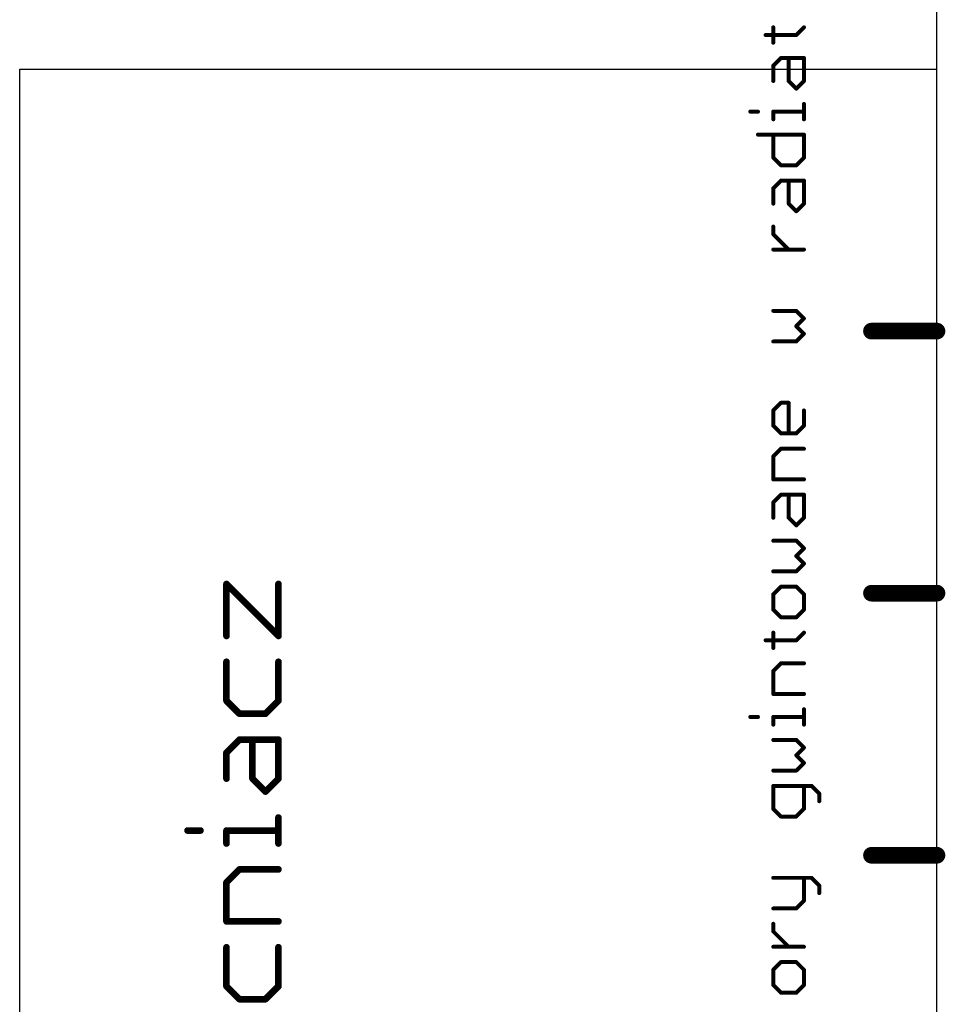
# Model space of a CAD drawing. Extents: x -1 to 251, y 0 to 300.
# Tile 4 of 5: x 180 to 251, y 74 to 149. Entities that reach past the tile are written whole.
import ezdxf

# ---------------------------------------------------------------- set-up
doc = ezdxf.new("R2010")
doc.units = 0
doc.layers.add('20', color=178, linetype='CONTINUOUS')

msp = doc.modelspace()

# ---------------------------------------------------------------- linework, layer by layer
at = {"layer": '20'}
for p, q in [((250, 145), (250, 300)), ((180, 145), (250, 145)), ((180, 5), (180, 145)), ((250, 125), (250, 145)), ((250, 105), (250, 125)), ((250, 85), (250, 105)), ((250, 5), (250, 85))]:
    msp.add_line(p, q, dxfattribs=at)
for points, const_width in [([(237.5088, 147.0103), (237.5088, 148.1797)], 0.3048), ([(239.2629, 147.595), (239.8476, 148.1797)], 0.3048), ([(236.9241, 147.595), (239.2629, 147.595)], 0.3048), ([(237.5088, 145.2562), (238.0935, 145.8409)], 0.3048), ([(238.0935, 145.8409), (239.8476, 145.8409)], 0.3048), ([(238.6782, 144.0868), (238.6782, 145.8409)], 0.3048), ([(239.8476, 145.8409), (239.8476, 144.0868)], 0.3048), ([(237.5088, 144.0868), (237.5088, 145.2562)], 0.3048), ([(239.2629, 143.5021), (238.6782, 144.0868)], 0.3048), ([(239.8476, 144.0868), (239.2629, 143.5021)], 0.3048), ([(239.8476, 141.1633), (239.8476, 142.3327)], 0.3048), ([(235.7547, 141.748), (236.3394, 141.748)], 0.3048), ([(237.5088, 141.1633), (237.5088, 141.748)], 0.3048), ([(237.5088, 141.748), (239.8476, 141.748)], 0.3048), ([(236.3394, 139.9939), (239.8476, 139.9939)], 0.3048), ([(237.5088, 138.2398), (237.5088, 139.9939)], 0.3048), ([(239.8476, 139.9939), (239.8476, 138.2398)], 0.3048), ([(238.0935, 137.6551), (237.5088, 138.2398)], 0.3048), ([(239.8476, 138.2398), (239.2629, 137.6551)], 0.3048), ([(239.2629, 137.6551), (238.0935, 137.6551)], 0.3048), ([(237.5088, 135.901), (238.0935, 136.4857)], 0.3048), ([(237.5088, 134.7316), (237.5088, 135.901)], 0.3048), ([(238.0935, 136.4857), (239.8476, 136.4857)], 0.3048), ([(238.6782, 134.7316), (238.6782, 136.4857)], 0.3048), ([(239.8476, 136.4857), (239.8476, 134.7316)], 0.3048), ([(239.2629, 134.1469), (238.6782, 134.7316)], 0.3048), ([(239.8476, 134.7316), (239.2629, 134.1469)], 0.3048), ([(237.5088, 132.3928), (237.5088, 132.9775)], 0.3048), ([(238.6782, 131.2234), (237.5088, 132.3928)], 0.3048), ([(239.8476, 131.2234), (237.5088, 131.2234)], 0.3048), ([(239.2629, 126.5458), (237.5088, 126.5458)], 0.3048), ([(239.8476, 125.9611), (239.2629, 126.5458)], 0.3048), ([(239.2629, 125.3764), (239.8476, 125.9611)], 0.3048), ([(239.8476, 124.7917), (239.2629, 125.3764)], 0.3048), ([(250, 125), (245, 125)], 1.27), ([(239.2629, 124.207), (239.8476, 124.7917)], 0.3048), ([(237.5088, 124.207), (239.2629, 124.207)], 0.3048), ([(237.5088, 118.9447), (238.0935, 119.5294)], 0.3048), ([(238.0935, 119.5294), (238.6782, 119.5294)], 0.3048), ([(238.6782, 119.5294), (238.6782, 117.1907)], 0.3048), ([(237.5088, 117.7753), (237.5088, 118.9447)], 0.3048), ([(239.8476, 118.9447), (239.8476, 117.7753)], 0.3048), ([(238.0935, 117.1907), (237.5088, 117.7753)], 0.3048), ([(239.2629, 117.1907), (238.0935, 117.1907)], 0.3048), ([(239.8476, 117.7753), (239.2629, 117.1907)], 0.3048), ([(237.5088, 115.4366), (238.0935, 116.0213)], 0.3048), ([(238.0935, 116.0213), (239.8476, 116.0213)], 0.3048), ([(237.5088, 113.6825), (237.5088, 115.4366)], 0.3048), ([(239.8476, 113.6825), (237.5088, 113.6825)], 0.3048), ([(237.5088, 111.9284), (238.0935, 112.5131)], 0.3048), ([(237.5088, 110.759), (237.5088, 111.9284)], 0.3048), ([(238.0935, 112.5131), (239.8476, 112.5131)], 0.3048), ([(238.6782, 110.759), (238.6782, 112.5131)], 0.3048), ([(239.8476, 112.5131), (239.8476, 110.759)], 0.3048), ([(239.2629, 110.1743), (238.6782, 110.759)], 0.3048), ([(239.8476, 110.759), (239.2629, 110.1743)], 0.3048), ([(239.2629, 109.0049), (237.5088, 109.0049)], 0.3048), ([(239.8476, 108.4202), (239.2629, 109.0049)], 0.3048), ([(239.2629, 107.8355), (239.8476, 108.4202)], 0.3048), ([(239.8476, 107.2508), (239.2629, 107.8355)], 0.3048), ([(237.5088, 106.6661), (239.2629, 106.6661)], 0.3048), ([(239.2629, 106.6661), (239.8476, 107.2508)], 0.3048), ([(195.7802, 101.7387), (195.7802, 105.7045)], 0.508), ([(195.7802, 105.7045), (199.746, 101.7387)], 0.508), ([(199.746, 101.7387), (199.746, 105.7045)], 0.508), ([(238.0935, 105.4967), (237.5088, 104.912)], 0.3048), ([(239.2629, 105.4967), (238.0935, 105.4967)], 0.3048), ([(239.8476, 104.912), (239.2629, 105.4967)], 0.3048), ([(250, 105), (245, 105)], 1.27), ([(237.5088, 104.912), (237.5088, 103.7426)], 0.3048), ([(239.8476, 103.7426), (239.8476, 104.912)], 0.3048), ([(237.5088, 103.7426), (238.0935, 103.1579)], 0.3048), ([(239.2629, 103.1579), (239.8476, 103.7426)], 0.3048), ([(238.0935, 103.1579), (239.2629, 103.1579)], 0.3048), ([(236.9241, 101.4038), (239.2629, 101.4038)], 0.3048), ([(237.5088, 100.8191), (237.5088, 101.9885)], 0.3048), ([(239.2629, 101.4038), (239.8476, 101.9885)], 0.3048), ([(195.7802, 99.764), (195.7802, 96.7896)], 0.508), ([(199.746, 96.7896), (199.746, 99.764)], 0.508), ([(237.5088, 99.065), (238.0935, 99.6497)], 0.3048), ([(237.5088, 97.3109), (237.5088, 99.065)], 0.3048), ([(238.0935, 99.6497), (239.8476, 99.6497)], 0.3048), ([(195.7802, 96.7896), (196.7717, 95.7982)], 0.508), ([(198.7546, 95.7982), (199.746, 96.7896)], 0.508), ([(239.8476, 97.3109), (237.5088, 97.3109)], 0.3048), ([(239.8476, 94.9721), (239.8476, 96.1415)], 0.3048), ([(196.7717, 95.7982), (198.7546, 95.7982)], 0.508), ([(235.7547, 95.5568), (236.3394, 95.5568)], 0.3048), ([(237.5088, 94.9721), (237.5088, 95.5568)], 0.3048), ([(237.5088, 95.5568), (239.8476, 95.5568)], 0.3048), ([(195.7802, 92.832), (196.7717, 93.8234)], 0.508), ([(196.7717, 93.8234), (199.746, 93.8234)], 0.508), ([(197.7631, 90.8491), (197.7631, 93.8234)], 0.508), ([(199.746, 93.8234), (199.746, 90.8491)], 0.508), ([(239.2629, 93.8027), (237.5088, 93.8027)], 0.3048), ([(239.8476, 93.218), (239.2629, 93.8027)], 0.3048), ([(239.2629, 92.6333), (239.8476, 93.218)], 0.3048), ([(195.7802, 90.8491), (195.7802, 92.832)], 0.508), ([(239.8476, 92.0486), (239.2629, 92.6333)], 0.3048), ([(239.2629, 91.4639), (239.8476, 92.0486)], 0.3048), ([(198.7546, 89.8576), (197.7631, 90.8491)], 0.508), ([(199.746, 90.8491), (198.7546, 89.8576)], 0.508), ([(237.5088, 91.4639), (239.2629, 91.4639)], 0.3048), ([(240.4323, 90.2945), (237.5088, 90.2945)], 0.3048), ([(237.5088, 90.2945), (237.5088, 88.5404)], 0.3048), ([(239.8476, 88.5404), (239.8476, 90.2945)], 0.3048), ([(241.017, 89.7098), (240.4323, 90.2945)], 0.3048), ([(241.017, 89.1251), (241.017, 89.7098)], 0.3048), ([(237.5088, 88.5404), (238.0935, 87.9557)], 0.3048), ([(239.2629, 87.9557), (239.8476, 88.5404)], 0.3048), ([(199.746, 85.8973), (199.746, 87.8802)], 0.508), ([(238.0935, 87.9557), (239.2629, 87.9557)], 0.3048), ([(192.8059, 86.8887), (193.7973, 86.8887)], 0.508), ([(195.7802, 85.8973), (195.7802, 86.8887)], 0.508), ([(195.7802, 86.8887), (199.746, 86.8887)], 0.508), ([(250, 85), (245, 85)], 1.27), ([(195.7802, 82.9311), (196.7717, 83.9225)], 0.508), ([(196.7717, 83.9225), (199.746, 83.9225)], 0.508), ([(237.5088, 83.2781), (240.4323, 83.2781)], 0.3048), ([(239.8476, 81.524), (239.8476, 83.2781)], 0.3048), ([(240.4323, 83.2781), (241.017, 82.6934)], 0.3048), ([(195.7802, 79.9567), (195.7802, 82.9311)], 0.508), ([(241.017, 82.6934), (241.017, 82.1087)], 0.3048), ([(239.2629, 80.9393), (239.8476, 81.524)], 0.3048), ([(237.5088, 80.9393), (239.2629, 80.9393)], 0.3048), ([(199.746, 79.9567), (195.7802, 79.9567)], 0.508), ([(237.5088, 79.1852), (237.5088, 79.7699)], 0.3048), ([(238.6782, 78.0158), (237.5088, 79.1852)], 0.3048), ([(195.7802, 77.982), (195.7802, 75.0076)], 0.508), ([(199.746, 75.0076), (199.746, 77.982)], 0.508), ([(239.8476, 78.0158), (237.5088, 78.0158)], 0.3048), ([(238.0935, 76.8464), (237.5088, 76.2617)], 0.3048), ([(239.2629, 76.8464), (238.0935, 76.8464)], 0.3048), ([(239.8476, 76.2617), (239.2629, 76.8464)], 0.3048), ([(237.5088, 76.2617), (237.5088, 75.0923)], 0.3048), ([(239.8476, 75.0923), (239.8476, 76.2617)], 0.3048), ([(195.7802, 75.0076), (196.7717, 74.0162)], 0.508), ([(198.7546, 74.0162), (199.746, 75.0076)], 0.508), ([(237.5088, 75.0923), (238.0935, 74.5076)], 0.3048), ([(239.2629, 74.5076), (239.8476, 75.0923)], 0.3048), ([(238.0935, 74.5076), (239.2629, 74.5076)], 0.3048), ([(196.7717, 74.0162), (198.7546, 74.0162)], 0.508)]:
    msp.add_lwpolyline(points, dxfattribs=dict(at, const_width=const_width))
for points, const_width in [([(237.585, 148.1797, 1), (237.4326, 148.1797)], 0.1524), ([(239.9015, 148.1258, 1), (239.7937, 148.2336)], 0.1524), ([(236.9241, 147.6712, 1), (236.9241, 147.5188)], 0.1524), ([(239.209, 147.6489, 1), (239.3168, 147.5411)], 0.1524), ([(239.2629, 147.5188, 1), (239.2629, 147.6712)], 0.1524), ([(237.4326, 147.0103, 1), (237.585, 147.0103)], 0.1524), ([(238.0935, 145.9171, 1), (238.0935, 145.7647)], 0.1524), ([(238.1474, 145.787, 1), (238.0396, 145.8948)], 0.1524), ([(238.7544, 145.8409, 1), (238.602, 145.8409)], 0.1524), ([(239.9238, 145.8409, 1), (239.7714, 145.8409)], 0.1524), ([(239.8476, 145.7647, 1), (239.8476, 145.9171)], 0.1524), ([(237.585, 145.2562, 1), (237.4326, 145.2562)], 0.1524), ([(237.4549, 145.3101, 1), (237.5627, 145.2023)], 0.1524), ([(237.4326, 144.0868, 1), (237.585, 144.0868)], 0.1524), ([(238.7321, 144.1407, 1), (238.6243, 144.0329)], 0.1524), ([(238.602, 144.0868, 1), (238.7544, 144.0868)], 0.1524), ([(239.209, 143.556, 1), (239.3168, 143.4482)], 0.1524), ([(239.209, 143.4482, 1), (239.3168, 143.556)], 0.1524), ([(239.7714, 144.0868, 1), (239.9238, 144.0868)], 0.1524), ([(239.9015, 144.0329, 1), (239.7937, 144.1407)], 0.1524), ([(239.9238, 142.3327, 1), (239.7714, 142.3327)], 0.1524), ([(235.7547, 141.8242, 1), (235.7547, 141.6718)], 0.1524), ([(236.3394, 141.6718, 1), (236.3394, 141.8242)], 0.1524), ([(237.585, 141.748, 1), (237.4326, 141.748)], 0.1524), ([(237.5088, 141.8242, 1), (237.5088, 141.6718)], 0.1524), ([(239.8476, 141.6718, 1), (239.8476, 141.8242)], 0.1524), ([(237.4326, 141.1633, 1), (237.585, 141.1633)], 0.1524), ([(239.7714, 141.1633, 1), (239.9238, 141.1633)], 0.1524), ([(236.3394, 140.0701, 1), (236.3394, 139.9177)], 0.1524), ([(237.585, 139.9939, 1), (237.4326, 139.9939)], 0.1524), ([(239.9238, 139.9939, 1), (239.7714, 139.9939)], 0.1524), ([(239.8476, 139.9177, 1), (239.8476, 140.0701)], 0.1524), ([(237.5627, 138.2937, 1), (237.4549, 138.1859)], 0.1524), ([(237.4326, 138.2398, 1), (237.585, 138.2398)], 0.1524), ([(239.7714, 138.2398, 1), (239.9238, 138.2398)], 0.1524), ([(239.9015, 138.1859, 1), (239.7937, 138.2937)], 0.1524), ([(238.0935, 137.7313, 1), (238.0935, 137.5789)], 0.1524), ([(238.0396, 137.6012, 1), (238.1474, 137.709)], 0.1524), ([(239.209, 137.709, 1), (239.3168, 137.6012)], 0.1524), ([(239.2629, 137.5789, 1), (239.2629, 137.7313)], 0.1524), ([(237.585, 135.901, 1), (237.4326, 135.901)], 0.1524), ([(237.4549, 135.9549, 1), (237.5627, 135.8471)], 0.1524), ([(238.0935, 136.5619, 1), (238.0935, 136.4095)], 0.1524), ([(238.1474, 136.4318, 1), (238.0396, 136.5396)], 0.1524), ([(238.7544, 136.4857, 1), (238.602, 136.4857)], 0.1524), ([(239.9238, 136.4857, 1), (239.7714, 136.4857)], 0.1524), ([(239.8476, 136.4095, 1), (239.8476, 136.5619)], 0.1524), ([(237.4326, 134.7316, 1), (237.585, 134.7316)], 0.1524), ([(238.7321, 134.7855, 1), (238.6243, 134.6777)], 0.1524), ([(238.602, 134.7316, 1), (238.7544, 134.7316)], 0.1524), ([(239.7714, 134.7316, 1), (239.9238, 134.7316)], 0.1524), ([(239.9015, 134.6777, 1), (239.7937, 134.7855)], 0.1524), ([(239.209, 134.2008, 1), (239.3168, 134.0931)], 0.1524), ([(239.209, 134.0931, 1), (239.3168, 134.2008)], 0.1524), ([(237.585, 132.9775, 1), (237.4326, 132.9775)], 0.1524), ([(237.5627, 132.4467, 1), (237.4549, 132.339)], 0.1524), ([(237.4326, 132.3928, 1), (237.585, 132.3928)], 0.1524), ([(237.5088, 131.2996, 1), (237.5088, 131.1472)], 0.1524), ([(238.6243, 131.1696, 1), (238.7321, 131.2773)], 0.1524), ([(239.8476, 131.1472, 1), (239.8476, 131.2996)], 0.1524), ([(237.5088, 126.622, 1), (237.5088, 126.4696)], 0.1524), ([(239.3168, 126.5997, 1), (239.209, 126.492)], 0.1524), ([(239.2629, 126.4696, 1), (239.2629, 126.622)], 0.1524), ([(239.3168, 125.4303, 1), (239.209, 125.3226)], 0.1524), ([(239.209, 125.4303, 1), (239.3168, 125.3226)], 0.1524), ([(239.9015, 125.9073, 1), (239.7937, 126.015)], 0.1524), ([(239.7937, 125.9073, 1), (239.9015, 126.015)], 0.1524), ([(245, 125.3175, 1), (245, 124.6825)], 0.635), ([(250, 124.6825, 1), (250, 125.3175)], 0.635), ([(239.9015, 124.7379, 1), (239.7937, 124.8456)], 0.1524), ([(239.7937, 124.7379, 1), (239.9015, 124.8456)], 0.1524), ([(237.5088, 124.2832, 1), (237.5088, 124.1308)], 0.1524), ([(239.209, 124.2609, 1), (239.3168, 124.1532)], 0.1524), ([(239.2629, 124.1308, 1), (239.2629, 124.2832)], 0.1524), ([(238.0935, 119.6056, 1), (238.0935, 119.4532)], 0.1524), ([(238.1474, 119.4756, 1), (238.0396, 119.5833)], 0.1524), ([(238.7544, 119.5294, 1), (238.602, 119.5294)], 0.1524), ([(238.6782, 119.4532, 1), (238.6782, 119.6056)], 0.1524), ([(237.585, 118.9447, 1), (237.4326, 118.9447)], 0.1524), ([(237.4549, 118.9986, 1), (237.5627, 118.8909)], 0.1524), ([(239.9238, 118.9447, 1), (239.7714, 118.9447)], 0.1524), ([(237.5627, 117.8292, 1), (237.4549, 117.7215)], 0.1524), ([(237.4326, 117.7753, 1), (237.585, 117.7753)], 0.1524), ([(238.0935, 117.2669, 1), (238.0935, 117.1145)], 0.1524), ([(238.0396, 117.1368, 1), (238.1474, 117.2445)], 0.1524), ([(238.602, 117.1907, 1), (238.7544, 117.1907)], 0.1524), ([(239.209, 117.2445, 1), (239.3168, 117.1368)], 0.1524), ([(239.2629, 117.1145, 1), (239.2629, 117.2669)], 0.1524), ([(239.7714, 117.7753, 1), (239.9238, 117.7753)], 0.1524), ([(239.9015, 117.7215, 1), (239.7937, 117.8292)], 0.1524), ([(238.0935, 116.0975, 1), (238.0935, 115.9451)], 0.1524), ([(238.1474, 115.9674, 1), (238.0396, 116.0751)], 0.1524), ([(239.8476, 115.9451, 1), (239.8476, 116.0975)], 0.1524), ([(237.585, 115.4366, 1), (237.4326, 115.4366)], 0.1524), ([(237.4549, 115.4904, 1), (237.5627, 115.3827)], 0.1524), ([(237.5088, 113.7587, 1), (237.5088, 113.6063)], 0.1524), ([(237.4326, 113.6825, 1), (237.585, 113.6825)], 0.1524), ([(239.8476, 113.6063, 1), (239.8476, 113.7587)], 0.1524), ([(237.585, 111.9284, 1), (237.4326, 111.9284)], 0.1524), ([(237.4549, 111.9822, 1), (237.5627, 111.8745)], 0.1524), ([(238.0935, 112.5893, 1), (238.0935, 112.4369)], 0.1524), ([(238.1474, 112.4592, 1), (238.0396, 112.5669)], 0.1524), ([(238.7544, 112.5131, 1), (238.602, 112.5131)], 0.1524), ([(239.9238, 112.5131, 1), (239.7714, 112.5131)], 0.1524), ([(239.8476, 112.4369, 1), (239.8476, 112.5893)], 0.1524), ([(237.4326, 110.759, 1), (237.585, 110.759)], 0.1524), ([(238.7321, 110.8128, 1), (238.6243, 110.7051)], 0.1524), ([(238.602, 110.759, 1), (238.7544, 110.759)], 0.1524), ([(239.7714, 110.759, 1), (239.9238, 110.759)], 0.1524), ([(239.9015, 110.7051, 1), (239.7937, 110.8128)], 0.1524), ([(239.209, 110.2281, 1), (239.3168, 110.1204)], 0.1524), ([(239.209, 110.1204, 1), (239.3168, 110.2281)], 0.1524), ([(237.5088, 109.0811, 1), (237.5088, 108.9287)], 0.1524), ([(239.3168, 109.0587, 1), (239.209, 108.951)], 0.1524), ([(239.2629, 108.9287, 1), (239.2629, 109.0811)], 0.1524), ([(239.9015, 108.3663, 1), (239.7937, 108.474)], 0.1524), ([(239.7937, 108.3663, 1), (239.9015, 108.474)], 0.1524), ([(239.3168, 107.8893, 1), (239.209, 107.7816)], 0.1524), ([(239.209, 107.8893, 1), (239.3168, 107.7816)], 0.1524), ([(237.5088, 106.7423, 1), (237.5088, 106.5899)], 0.1524), ([(239.209, 106.7199, 1), (239.3168, 106.6122)], 0.1524), ([(239.2629, 106.5899, 1), (239.2629, 106.7423)], 0.1524), ([(239.9015, 107.1969, 1), (239.7937, 107.3046)], 0.1524), ([(239.7937, 107.1969, 1), (239.9015, 107.3046)], 0.1524), ([(195.9072, 105.7045, 1), (195.6532, 105.7045)], 0.254), ([(195.87, 105.7943, 1), (195.6904, 105.6147)], 0.254), ([(199.873, 105.7045, 1), (199.619, 105.7045)], 0.254), ([(238.0935, 105.5729, 1), (238.0935, 105.4205)], 0.1524), ([(238.1474, 105.4428, 1), (238.0396, 105.5505)], 0.1524), ([(239.3168, 105.5505, 1), (239.209, 105.4428)], 0.1524), ([(239.2629, 105.4205, 1), (239.2629, 105.5729)], 0.1524), ([(245, 105.3175, 1), (245, 104.6825)], 0.635), ([(250, 104.6825, 1), (250, 105.3175)], 0.635), ([(237.585, 104.912, 1), (237.4326, 104.912)], 0.1524), ([(237.4549, 104.9658, 1), (237.5627, 104.8581)], 0.1524), ([(239.9238, 104.912, 1), (239.7714, 104.912)], 0.1524), ([(239.7937, 104.8581, 1), (239.9015, 104.9658)], 0.1524), ([(237.5627, 103.7964, 1), (237.4549, 103.6887)], 0.1524), ([(237.4326, 103.7426, 1), (237.585, 103.7426)], 0.1524), ([(239.7714, 103.7426, 1), (239.9238, 103.7426)], 0.1524), ([(239.9015, 103.6887, 1), (239.7937, 103.7964)], 0.1524), ([(238.0935, 103.2341, 1), (238.0935, 103.0817)], 0.1524), ([(238.0396, 103.104, 1), (238.1474, 103.2117)], 0.1524), ([(239.209, 103.2117, 1), (239.3168, 103.104)], 0.1524), ([(239.2629, 103.0817, 1), (239.2629, 103.2341)], 0.1524), ([(195.6532, 101.7387, 1), (195.9072, 101.7387)], 0.254), ([(199.619, 101.7387, 1), (199.873, 101.7387)], 0.254), ([(199.6562, 101.6489, 1), (199.8358, 101.8285)], 0.254), ([(236.9241, 101.48, 1), (236.9241, 101.3276)], 0.1524), ([(237.585, 101.9885, 1), (237.4326, 101.9885)], 0.1524), ([(239.209, 101.4576, 1), (239.3168, 101.3499)], 0.1524), ([(239.2629, 101.3276, 1), (239.2629, 101.48)], 0.1524), ([(239.9015, 101.9346, 1), (239.7937, 102.0423)], 0.1524), ([(237.4326, 100.8191, 1), (237.585, 100.8191)], 0.1524), ([(195.9072, 99.764, 1), (195.6532, 99.764)], 0.254), ([(199.873, 99.764, 1), (199.619, 99.764)], 0.254), ([(237.585, 99.065, 1), (237.4326, 99.065)], 0.1524), ([(237.4549, 99.1188, 1), (237.5627, 99.0111)], 0.1524), ([(238.0935, 99.7259, 1), (238.0935, 99.5735)], 0.1524), ([(238.1474, 99.5958, 1), (238.0396, 99.7035)], 0.1524), ([(239.8476, 99.5735, 1), (239.8476, 99.7259)], 0.1524), ([(195.87, 96.8794, 1), (195.6904, 96.6998)], 0.254), ([(199.8358, 96.6998, 1), (199.6562, 96.8794)], 0.254), ([(237.5088, 97.3871, 1), (237.5088, 97.2347)], 0.1524), ([(237.4326, 97.3109, 1), (237.585, 97.3109)], 0.1524), ([(239.8476, 97.2347, 1), (239.8476, 97.3871)], 0.1524), ([(195.6532, 96.7896, 1), (195.9072, 96.7896)], 0.254), ([(199.619, 96.7896, 1), (199.873, 96.7896)], 0.254), ([(239.9238, 96.1415, 1), (239.7714, 96.1415)], 0.1524), ([(196.7717, 95.9252, 1), (196.7717, 95.6712)], 0.254), ([(196.6819, 95.7084, 1), (196.8615, 95.888)], 0.254), ([(198.6648, 95.888, 1), (198.8444, 95.7084)], 0.254), ([(198.7546, 95.6712, 1), (198.7546, 95.9252)], 0.254), ([(235.7547, 95.633, 1), (235.7547, 95.4806)], 0.1524), ([(236.3394, 95.4806, 1), (236.3394, 95.633)], 0.1524), ([(237.585, 95.5568, 1), (237.4326, 95.5568)], 0.1524), ([(237.5088, 95.633, 1), (237.5088, 95.4806)], 0.1524), ([(239.8476, 95.4806, 1), (239.8476, 95.633)], 0.1524), ([(237.4326, 94.9721, 1), (237.585, 94.9721)], 0.1524), ([(239.7714, 94.9721, 1), (239.9238, 94.9721)], 0.1524), ([(196.7717, 93.9504, 1), (196.7717, 93.6964)], 0.254), ([(196.8615, 93.7336, 1), (196.6819, 93.9132)], 0.254), ([(197.8901, 93.8234, 1), (197.6361, 93.8234)], 0.254), ([(199.873, 93.8234, 1), (199.619, 93.8234)], 0.254), ([(199.746, 93.6964, 1), (199.746, 93.9504)], 0.254), ([(237.5088, 93.8789, 1), (237.5088, 93.7265)], 0.1524), ([(239.3168, 93.8566, 1), (239.209, 93.7488)], 0.1524), ([(239.2629, 93.7265, 1), (239.2629, 93.8789)], 0.1524), ([(239.9015, 93.1641, 1), (239.7937, 93.2719)], 0.1524), ([(239.7937, 93.1641, 1), (239.9015, 93.2719)], 0.1524), ([(195.9072, 92.832, 1), (195.6532, 92.832)], 0.254), ([(195.6904, 92.9218, 1), (195.87, 92.7422)], 0.254), ([(239.3168, 92.6872, 1), (239.209, 92.5794)], 0.1524), ([(239.209, 92.6872, 1), (239.3168, 92.5794)], 0.1524), ([(239.9015, 91.9947, 1), (239.7937, 92.1025)], 0.1524), ([(239.7937, 91.9947, 1), (239.9015, 92.1025)], 0.1524), ([(195.6532, 90.8491, 1), (195.9072, 90.8491)], 0.254), ([(197.8529, 90.9389, 1), (197.6733, 90.7593)], 0.254), ([(197.6361, 90.8491, 1), (197.8901, 90.8491)], 0.254), ([(199.619, 90.8491, 1), (199.873, 90.8491)], 0.254), ([(199.8358, 90.7593, 1), (199.6562, 90.9389)], 0.254), ([(237.5088, 91.5401, 1), (237.5088, 91.3877)], 0.1524), ([(239.209, 91.5178, 1), (239.3168, 91.41)], 0.1524), ([(239.2629, 91.3877, 1), (239.2629, 91.5401)], 0.1524), ([(237.5088, 90.3707, 1), (237.5088, 90.2183)], 0.1524), ([(237.585, 90.2945, 1), (237.4326, 90.2945)], 0.1524), ([(239.9238, 90.2945, 1), (239.7714, 90.2945)], 0.1524), ([(240.4862, 90.3484, 1), (240.3784, 90.2406)], 0.1524), ([(240.4323, 90.2183, 1), (240.4323, 90.3707)], 0.1524), ([(198.6648, 89.9474, 1), (198.8444, 89.7678)], 0.254), ([(198.6648, 89.7678, 1), (198.8444, 89.9474)], 0.254), ([(241.0932, 89.7098, 1), (240.9408, 89.7098)], 0.1524), ([(240.9631, 89.6559, 1), (241.0709, 89.7637)], 0.1524), ([(237.5627, 88.5943, 1), (237.4549, 88.4865)], 0.1524), ([(239.9015, 88.4865, 1), (239.7937, 88.5943)], 0.1524), ([(240.9408, 89.1251, 1), (241.0932, 89.1251)], 0.1524), ([(199.873, 87.8802, 1), (199.619, 87.8802)], 0.254), ([(237.4326, 88.5404, 1), (237.585, 88.5404)], 0.1524), ([(238.0935, 88.0319, 1), (238.0935, 87.8795)], 0.1524), ([(238.0396, 87.9018, 1), (238.1474, 88.0096)], 0.1524), ([(239.209, 88.0096, 1), (239.3168, 87.9018)], 0.1524), ([(239.2629, 87.8795, 1), (239.2629, 88.0319)], 0.1524), ([(239.7714, 88.5404, 1), (239.9238, 88.5404)], 0.1524), ([(192.8059, 87.0157, 1), (192.8059, 86.7617)], 0.254), ([(193.7973, 86.7617, 1), (193.7973, 87.0157)], 0.254), ([(195.9072, 86.8887, 1), (195.6532, 86.8887)], 0.254), ([(195.7802, 87.0157, 1), (195.7802, 86.7617)], 0.254), ([(199.746, 86.7617, 1), (199.746, 87.0157)], 0.254), ([(195.6532, 85.8973, 1), (195.9072, 85.8973)], 0.254), ([(199.619, 85.8973, 1), (199.873, 85.8973)], 0.254), ([(245, 85.3175, 1), (245, 84.6825)], 0.635), ([(250, 84.6825, 1), (250, 85.3175)], 0.635), ([(196.7717, 84.0495, 1), (196.7717, 83.7955)], 0.254), ([(196.8615, 83.8327, 1), (196.6819, 84.0123)], 0.254), ([(199.746, 83.7955, 1), (199.746, 84.0495)], 0.254), ([(237.5088, 83.3543, 1), (237.5088, 83.2019)], 0.1524), ([(239.9238, 83.2781, 1), (239.7714, 83.2781)], 0.1524), ([(240.4862, 83.332, 1), (240.3784, 83.2242)], 0.1524), ([(240.4323, 83.2019, 1), (240.4323, 83.3543)], 0.1524), ([(195.9072, 82.9311, 1), (195.6532, 82.9311)], 0.254), ([(195.6904, 83.0209, 1), (195.87, 82.8413)], 0.254), ([(241.0932, 82.6934, 1), (240.9408, 82.6934)], 0.1524), ([(240.9631, 82.6395, 1), (241.0709, 82.7473)], 0.1524), ([(240.9408, 82.1087, 1), (241.0932, 82.1087)], 0.1524), ([(239.7714, 81.524, 1), (239.9238, 81.524)], 0.1524), ([(239.9015, 81.4701, 1), (239.7937, 81.5779)], 0.1524), ([(237.5088, 81.0155, 1), (237.5088, 80.8631)], 0.1524), ([(239.209, 80.9932, 1), (239.3168, 80.8854)], 0.1524), ([(239.2629, 80.8631, 1), (239.2629, 81.0155)], 0.1524), ([(195.7802, 80.0837, 1), (195.7802, 79.8297)], 0.254), ([(195.6532, 79.9567, 1), (195.9072, 79.9567)], 0.254), ([(199.746, 79.8297, 1), (199.746, 80.0837)], 0.254), ([(237.585, 79.7699, 1), (237.4326, 79.7699)], 0.1524), ([(237.5627, 79.2391, 1), (237.4549, 79.1313)], 0.1524), ([(237.4326, 79.1852, 1), (237.585, 79.1852)], 0.1524), ([(195.9072, 77.982, 1), (195.6532, 77.982)], 0.254), ([(199.873, 77.982, 1), (199.619, 77.982)], 0.254), ([(237.5088, 78.092, 1), (237.5088, 77.9396)], 0.1524), ([(238.6243, 77.9619, 1), (238.7321, 78.0697)], 0.1524), ([(239.8476, 77.9396, 1), (239.8476, 78.092)], 0.1524), ([(238.0935, 76.9226, 1), (238.0935, 76.7702)], 0.1524), ([(238.1474, 76.7925, 1), (238.0396, 76.9003)], 0.1524), ([(239.3168, 76.9003, 1), (239.209, 76.7925)], 0.1524), ([(239.2629, 76.7702, 1), (239.2629, 76.9226)], 0.1524), ([(237.585, 76.2617, 1), (237.4326, 76.2617)], 0.1524), ([(237.4549, 76.3156, 1), (237.5627, 76.2078)], 0.1524), ([(239.9238, 76.2617, 1), (239.7714, 76.2617)], 0.1524), ([(239.7937, 76.2078, 1), (239.9015, 76.3156)], 0.1524), ([(195.87, 75.0974, 1), (195.6904, 74.9178)], 0.254), ([(199.8358, 74.9178, 1), (199.6562, 75.0974)], 0.254), ([(237.5627, 75.1462, 1), (237.4549, 75.0384)], 0.1524), ([(237.4326, 75.0923, 1), (237.585, 75.0923)], 0.1524), ([(239.7714, 75.0923, 1), (239.9238, 75.0923)], 0.1524), ([(239.9015, 75.0384, 1), (239.7937, 75.1462)], 0.1524), ([(195.6532, 75.0076, 1), (195.9072, 75.0076)], 0.254), ([(199.619, 75.0076, 1), (199.873, 75.0076)], 0.254), ([(238.0935, 74.5838, 1), (238.0935, 74.4314)], 0.1524), ([(238.0396, 74.4537, 1), (238.1474, 74.5615)], 0.1524), ([(239.209, 74.5615, 1), (239.3168, 74.4537)], 0.1524), ([(239.2629, 74.4314, 1), (239.2629, 74.5838)], 0.1524), ([(196.7717, 74.1432, 1), (196.7717, 73.8892)], 0.254), ([(196.6819, 73.9264, 1), (196.8615, 74.106)], 0.254), ([(198.6648, 74.106, 1), (198.8444, 73.9264)], 0.254), ([(198.7546, 73.8892, 1), (198.7546, 74.1432)], 0.254)]:
    msp.add_lwpolyline(points, format="xyb", dxfattribs=dict(at, const_width=const_width))

doc.saveas('drawing.dxf')
